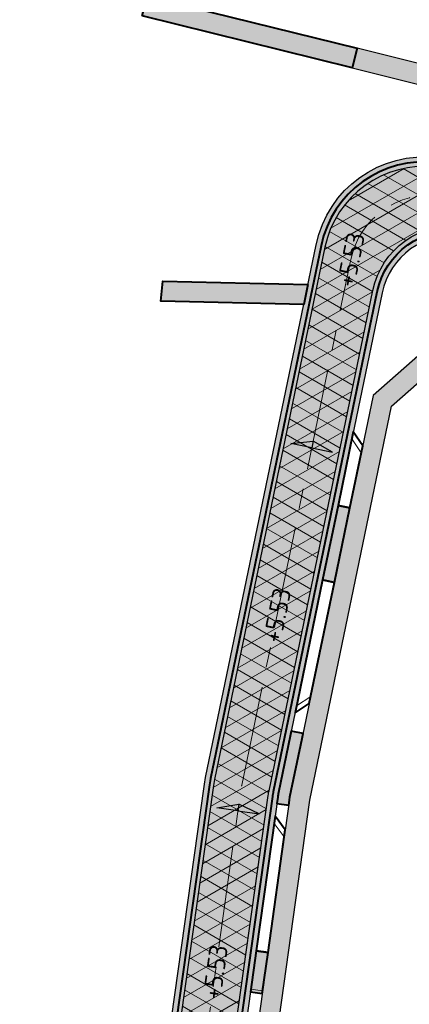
# Model space of a CAD drawing. Header units: metres. Extents: x 207669 to 209690, y 476021 to 477293.
# Tile 23 of 49: x 208228 to 208266, y 477046 to 477143. Entities that reach past the tile are written whole.
import ezdxf

# ---------------------------------------------------------------- set-up
doc = ezdxf.new("R2010")
doc.units = ezdxf.units.M
doc.linetypes.add('AM-AS', pattern=[16, 10, -2, 2, -2])
doc.layers.get('0').update_dxf_attribs({"linetype": 'CONTINUOUS'})
for name, color, linetype, lineweight, true_color in [('N-WE-AM-AS_WEG-G', 7, 'AM-AS', 18, 0xd60000), ('N-WE-VH-FUNDERING_GRANULAAT-G', 7, 'CONTINUOUS', 40, 0x99004c), ('N-WE-VH-FUNDERING_GRANULAAT_2-G', 7, 'CONTINUOUS', 15, 0x99004c), ('N-WE-VH-FUNDERING_ZANDBED-BREED-G', 7, 'CONTINUOUS', 30, 0xa57c00), ('N-WE-VH-FUNDERING_ZANDBED_BREED-A', 7, 'CONTINUOUS', 40, 0xa57c00), ('N-WE-VH-FUNDERING_ZANDBED_LANGSPARKEERVAKKEN-G', 1, 'CONTINUOUS', 40, 0xff0000), ('N-WE-VH-FUNDERING_ZANDBED_OVERIG-A', 7, 'CONTINUOUS', 40, 0x0007d1), ('N-WE-VH-FUNDERING_ZANDBED_OVERIG-G', 7, 'CONTINUOUS', 40, 0x0007d1), ('N-WE-VH-FUNDERING_ZANDBED_SMAL-A', 7, 'CONTINUOUS', 40, 0xa4de1b), ('N-WE-VH-FUNDERING_ZANDBED_SMAL-G', 7, 'CONTINUOUS', 30, 0x931077), ('N-WE-VH-FUNDERING_ZANDBED_VOETPAD-A', 220, 'CONTINUOUS', 40, 0xff00bf), ('T-WE-AL-HOOGTELABEL_WEG_ASFALT', 7, 'CONTINUOUS', 18, 0x0b05c2)]:
    doc.layers.add(name, color=color, linetype=linetype, lineweight=lineweight, true_color=true_color)
for name, color, linetype, lineweight in [('T-WE-VH-KANTVERHARDING_BOUWWEG-G', 60, 'CONTINUOUS', 25), ('T-WE-VH-VERHARDING_ASFALT_BOUWWEG-100MM-A', 252, 'CONTINUOUS', 18), ('T-WE-VH-VERKANTING-S', 7, 'CONTINUOUS', 25)]:
    doc.layers.add(name, color=color, linetype=linetype, lineweight=lineweight)
doc.styles.add('NLCS-ISO-M200-T18', font='NLCS-ISO.ttf', dxfattribs={"height": 0.36})

# ---------------------------------------------------------------- blocks, each defined once
blk = doc.blocks.new('A$C2E540381')
h = blk.add_hatch(color=256)
h.dxf.hatch_style = 1
h.paths.add_polyline_path([(0, 0), (7.001237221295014, 0), (-2.91038304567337e-11, 1.869999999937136)])
at = {"flags": 128}
blk.add_lwpolyline([(0, 0), (7.001237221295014, 0), (-2.91038304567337e-11, 1.869999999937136)], close=True, dxfattribs=at)

msp = doc.modelspace()

# ---------------------------------------------------------------- hatches: boundary and pattern name
at = {"layer": 'N-WE-VH-FUNDERING_ZANDBED_BREED-A', "transparency": 33554559}
h = msp.add_hatch(color=256, dxfattribs=at)
h.dxf.hatch_style = 1
edge = h.paths.add_edge_path()
edge.add_line((208241.9750321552, 477040.1824859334), (208245.8237401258, 477067.533486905))
edge.add_arc((208259.3603786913, 477065.6286729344), 13.66999999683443, 168.2771260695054, 171.9901901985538, ccw=False)
edge.add_line((208245.9755106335, 477068.4061190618), (208256.889665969, 477121.0028293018))
edge.add_arc((208267.5623113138, 477118.7881868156), 10.89999999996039, 83.0200956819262, 168.277126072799, ccw=False)
edge.add_line((208268.8868925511, 477129.6074051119), (208301.0209906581, 477125.6732739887))
edge.add_arc((208303.0017864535, 477141.8524719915), 16.29999999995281, 263.020095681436, 272.1922448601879)
edge.add_line((208303.6253031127, 477125.5644019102), (208323.1085325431, 477126.3102311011))
edge.add_arc((208327.0753225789, 477022.6861288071), 103.6999999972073, 79.60489942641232, 92.19224486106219, ccw=False)
edge.add_line((208345.7864360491, 477124.684090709), (208385.9372846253, 477117.3185799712))
edge.add_arc((208396.0957772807, 477172.6945226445), 56.29999999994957, 259.6048994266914, 280.4526706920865)
edge.add_line((208406.3099058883, 477117.328815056), (208472.9579505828, 477129.6243627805))
edge.add_arc((208479.9790301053, 477091.5665850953), 38.69999999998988, 83.79289849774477, 100.4526706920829, ccw=False)
edge.add_line((208484.1633737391, 477130.0397090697), (208516.4420448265, 477126.5290752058))
edge.add_arc((208512.2577011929, 477088.0559512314), 38.69999999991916, 68.52347740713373, 83.7928984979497, ccw=False)
edge.add_line((208526.426543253, 477124.0689199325), (208559.4899959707, 477111.0605272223))
edge.add_arc((208570.9495504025, 477140.1872951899), 31.30000000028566, 248.5234774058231, 254.7176447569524)
edge.add_line((208562.6996218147, 477109.9941059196), (208662.1324072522, 477082.8252841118))
edge.add_arc((208659.7865809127, 477074.2400002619), 8.899999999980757, 0.2433118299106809, 74.71764475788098, ccw=False)
edge.add_line((208668.6865006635, 477074.2777948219), (208668.9800311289, 477005.1567999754))
edge.add_arc((208700.329748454, 477005.2899302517), 31.35000000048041, 180.2433118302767, 192.4963701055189)
edge.add_line((208669.7224388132, 476998.5064874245), (208676.3070943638, 476968.7961181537))
edge.add_arc((208667.617937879, 476966.8703560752), 8.899999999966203, -32.01709219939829, 12.496370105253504, ccw=False)
edge.add_line((208675.1641586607, 476962.1518232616), (208653.7455270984, 476928.0862087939))
edge.add_arc((208657.0946910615, 476925.9920261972), 3.949999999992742, 147.9828684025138, 172.6542173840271)
edge.add_line((208653.1771103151, 476926.4970619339), (208652.0004171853, 476917.3694101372))
edge.add_line((208652.0004171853, 476917.3694101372), (208650.872547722, 476917.6148983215))
edge.add_line((208650.872547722, 476917.6148983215), (208650.0316690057, 476911.0921712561))
edge.add_arc((208614.4263148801, 476915.6822428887), 35.89999999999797, 344.68426677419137, 352.6542173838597, ccw=False)
edge.add_line((208649.0513236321, 476906.1996921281), (208648.784278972, 476905.2248173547))
edge.add_arc((208642.0771049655, 476906.8621749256), 6.904138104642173, 346.2812560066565, 425.1013838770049)
edge.add_line((208644.9838431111, 476913.1246022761), (208636.7342816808, 476916.9525641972))
edge.add_arc((208638.8809382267, 476921.5787792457), 5.100000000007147, 245.1077545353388, 352.6542173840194)
edge.add_line((208643.9390804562, 476920.9267077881), (208644.8384038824, 476927.902792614))
edge.add_arc((208655.6489431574, 476926.509149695), 10.90000000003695, 147.9829078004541, 172.6542173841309, ccw=False)
edge.add_line((208646.4069424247, 476932.2880269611), (208667.3954210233, 476965.8543281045))
edge.add_arc((208661.3754021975, 476969.6185509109), 7.099999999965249, 327.9829077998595, 372.4963701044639)
edge.add_line((208668.307201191, 476971.1548330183), (208662.5953778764, 476996.9269297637))
edge.add_arc((208700.3297484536, 477005.2899302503), 38.64999999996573, 180.2433118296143, 192.4963701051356, ccw=False)
edge.add_line((208661.6800969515, 477005.1257999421), (208661.4047594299, 477069.9626930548))
edge.add_arc((208654.3048234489, 477069.9325423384), 7.099999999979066, 0.2433118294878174, 74.71764475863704)
edge.add_line((208656.1762130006, 477076.7814766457), (208560.7491594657, 477102.8557800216))
edge.add_arc((208570.9495504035, 477140.1872951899), 38.70000000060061, 248.5234774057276, 254.7176447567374, ccw=False)
edge.add_line((208556.7807083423, 477104.1743264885), (208523.7172556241, 477117.1827191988))
edge.add_arc((208512.2577011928, 477088.0559512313), 31.2999999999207, 68.52347740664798, 83.79289849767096)
edge.add_line((208515.6419377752, 477119.1724571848), (208483.3632666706, 477122.6830910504))
edge.add_arc((208479.9790300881, 477091.5665850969), 31.29999999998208, 83.79289849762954, 100.4526706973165)
edge.add_line((208474.3004825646, 477122.3471649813), (208407.6524378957, 477110.0516172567))
edge.add_arc((208396.0957772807, 477172.6945226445), 63.69999999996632, 259.6048994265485, 280.45267069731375, ccw=False)
edge.add_line((208384.6020653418, 477110.0400368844), (208344.4512167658, 477117.4055476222))
edge.add_arc((208327.075322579, 477022.6861288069), 96.29999999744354, 79.60489942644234, 92.19224486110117)
edge.add_line((208323.391601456, 477118.9156471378), (208303.9083720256, 477118.1698179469))
edge.add_arc((208303.0017864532, 477141.8524719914), 23.6999999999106, 263.0200956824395, 272.19224486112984, ccw=False)
edge.add_line((208300.1217336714, 477118.328116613), (208271.2269552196, 477121.8656625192))
edge.add_arc((208270.3641545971, 477114.8182817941), 7.099999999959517, 83.02009568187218, 168.277126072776)
edge.add_line((208263.4122479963, 477116.2608470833), (208253.1773396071, 477066.9375147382))
edge.add_arc((208260.1292462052, 477065.4949494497), 7.099999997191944, 168.2771260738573, 171.990190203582)
edge.add_line((208253.0985122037, 477066.4842822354), (208249.2747523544, 477039.3105761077))
edge.add_arc((208236.5006018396, 477041.1080962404), 12.90000000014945, 333.0134099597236, 351.99019020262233, ccw=False)
edge.add_line((208247.9959563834, 477035.2543090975), (208245.8669725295, 477031.0735243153))
edge.add_arc((208250.4116475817, 477028.759236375), 5.100000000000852, 153.0134099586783, 270.7537906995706)
edge.add_line((208250.478741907, 477023.6596777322), (208270.3607634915, 477023.9212632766))
edge.add_arc((208270.5041611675, 477013.0222065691), 10.90000000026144, 80.38126543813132, 90.7537907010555, ccw=False)
edge.add_line((208272.3254545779, 477023.7689684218), (208311.8324407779, 477017.0735736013))
edge.add_arc((208310.0111473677, 477006.3268117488), 10.89999999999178, 60.82544130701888, 80.38126543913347, ccw=False)
edge.add_arc((208314.664659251, 477008.9756539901), 6.89999999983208, 84.51170172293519, 162.4537752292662)
edge.add_line((208308.0856883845, 477011.0558324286), (208306.0620032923, 477004.6555328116))
edge.add_line((208306.0620032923, 477004.6555328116), (208303.1128296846, 477005.5880201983))
edge.add_line((208303.1128296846, 477005.5880201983), (208300.8939163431, 477008.9876274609))
edge.add_line((208300.8939163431, 477008.9876274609), (208271.0324954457, 477014.0483527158))
edge.add_arc((208270.2053943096, 477009.1679425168), 4.949999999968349, 80.38126543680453, 90.75379070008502)
edge.add_line((208270.1402733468, 477014.1175141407), (208240.911711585, 477013.7329572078))
edge.add_line((208240.911711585, 477013.7329572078), (208230.2707394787, 476986.870125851))
edge.add_line((208230.2707394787, 476986.870125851), (208236.71988237, 476935.1364977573))
edge.add_line((208236.71988237, 476935.1364977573), (208233.545691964, 476934.7407067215))
edge.add_line((208233.545691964, 476934.7407067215), (208235.013786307, 476922.9667892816))
edge.add_arc((208240.07459609, 476923.5978236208), 5.099999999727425, 187.1075491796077, 227.9120102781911)
edge.add_line((208236.6562136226, 476919.8130301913), (208236.0784737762, 476920.334830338))
edge.add_arc((208231.4536420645, 476915.2141925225), 6.899999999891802, 47.9124431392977, 119.0235292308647)
edge.add_line((208228.1059776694, 476921.2476942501), (208223.462697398, 476918.6713886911))
edge.add_line((208223.462697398, 476918.6713886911), (208220.9835072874, 476923.1418432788))
edge.add_line((208220.9835072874, 476923.1418432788), (208224.159716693, 476923.5378860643))
edge.add_line((208224.159716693, 476923.5378860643), (208216.1485905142, 476987.7860310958))
edge.add_line((208216.1485905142, 476987.7860310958), (208218.1332218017, 476988.0334955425))
edge.add_line((208218.1332218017, 476988.0334955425), (208226.8722757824, 477010.0622321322))
edge.add_arc((208223.2471205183, 477011.5003730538), 3.899999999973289, 338.3612011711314, 450.7537906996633)
edge.add_line((208223.195813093, 477015.4000355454), (208214.7347579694, 477015.2887143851))
edge.add_line((208214.7347579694, 477015.2887143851), (208214.9448896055, 477013.6034871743))
edge.add_line((208214.9448896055, 477013.6034871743), (208144.0328260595, 477006.6798350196))
edge.add_line((208144.0328260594, 477006.6798350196), (208147.3023794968, 476980.4584600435))
edge.add_line((208147.3023794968, 476980.4584600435), (208120.0993705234, 476965.3649788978))
edge.add_arc((208121.8459780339, 476962.2170649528), 3.600000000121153, 119.0235292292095, 143.6478475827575)
edge.add_line((208118.9465773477, 476964.3509524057), (208125.8960127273, 476951.8259721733))
edge.add_line((208125.8960127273, 476951.8259721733), (208131.8078459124, 476929.2730775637))
edge.add_line((208131.8078459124, 476929.2730775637), (208156.8072840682, 476884.2165439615))
edge.add_arc((208156.226054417, 476889.2833153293), 5.100000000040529, 276.5440236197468, 292.7367420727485)
edge.add_line((208158.1971919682, 476884.5796341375), (208172.2290204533, 476890.4598506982))
edge.add_line((208172.2290204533, 476890.4598506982), (208176.3876962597, 476892.5520118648))
edge.add_arc((208179.7353606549, 476886.518510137), 6.90000000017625, 119.0235292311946, 209.0235292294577)
edge.add_line((208173.701858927, 476883.1708457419), (208175.9469894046, 476879.1244429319))
edge.add_arc((208171.4874446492, 476876.6500822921), 5.10000000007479, 29.02352922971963, 112.73674207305)
edge.add_line((208169.5163070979, 476881.3537634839), (208151.2823648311, 476873.7125975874))
edge.add_arc((208163.3990633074, 476844.798792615), 31.34999999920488, 112.736742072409, 119.0336792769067)
edge.add_line((208148.1841668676, 476872.2091816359), (208147.5467331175, 476871.8553563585))
edge.add_arc((208148.5659127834, 476870.0192537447), 2.099999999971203, 119.0336792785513, 209.0341220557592)
edge.add_line((208146.7298180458, 476869.0000598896), (208149.0977255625, 476864.7342349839))
edge.add_line((208149.0977255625, 476864.7342349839), (208143.7969218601, 476861.9210094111))
edge.add_line((208143.7969218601, 476861.9210094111), (208140.9984681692, 476866.9624704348))
edge.add_arc((208140.036704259, 476866.4286069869), 1.099999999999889, 29.03412205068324, 119.0336792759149)
edge.add_line((208139.5028482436, 476867.3903750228), (208138.1913531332, 476866.6623932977))
edge.add_line((208138.1913531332, 476866.6623932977), (208133.9933035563, 476874.2253873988))
edge.add_line((208133.9933035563, 476874.2253873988), (208136.865735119, 476875.8198101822))
edge.add_arc((208135.807804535, 476875.518508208), 1.100000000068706, 15.89712057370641, 29.03367929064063)
edge.add_line((208136.7695725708, 476876.0523642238), (208134.2495170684, 476880.5923689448))
edge.add_line((208134.2495170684, 476880.5923689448), (208138.8834903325, 476883.164584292))
edge.add_line((208138.8834903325, 476883.164584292), (208141.4015109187, 476878.6282455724))
edge.add_arc((208142.3632789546, 476879.1621015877), 1.100000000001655, 209.0336792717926, 222.3946059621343)
edge.add_line((208141.550908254, 476878.4204454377), (208145.1115993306, 476880.3969057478))
edge.add_arc((208140.584110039, 476882.7446367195), 5.100000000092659, 332.5909890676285, 389.0235292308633)
edge.add_line((208145.0436547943, 476885.2189973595), (208123.3056370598, 476924.3974669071))
edge.add_arc((208132.8368209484, 476929.6858063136), 10.89999999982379, 194.688571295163, 209.0235292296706, ccw=False)
edge.add_line((208122.2930509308, 476926.921947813), (208116.891581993, 476947.5278674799))
edge.add_arc((208111.9582584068, 476946.2346859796), 5.099999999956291, 14.68857129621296, 29.02352922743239)
edge.add_line((208116.4178031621, 476948.7090466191), (208111.7465460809, 476957.1280618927))
edge.add_arc((208121.2777299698, 476962.4164012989), 10.89999999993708, 119.0235292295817, 209.0235292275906, ccw=False)
edge.add_line((208115.9893905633, 476971.9475851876), (208135.975976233, 476983.037062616))
edge.add_arc((208133.5016155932, 476987.4966073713), 5.100000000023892, 299.0235292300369, 373.7005849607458)
edge.add_line((208138.4565037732, 476988.7045325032), (208134.9854861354, 477002.9425873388))
edge.add_arc((208145.5753451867, 477005.5242312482), 10.90000000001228, 95.57654574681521, 193.7005849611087, ccw=False)
edge.add_line((208144.5161323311, 477016.3726444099), (208213.8136298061, 477023.1386846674))
edge.add_arc((208214.8728426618, 477012.2902715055), 10.90000000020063, 90.75379069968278, 95.57654574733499, ccw=False)
edge.add_line((208214.7294449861, 477023.1893282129), (208230.7079117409, 477023.399555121))
edge.add_arc((208230.6408174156, 477028.4991137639), 5.100000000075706, 270.7537906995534, 333.0134099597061)
edge.add_line((208235.1854924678, 477026.1848258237), (208241.4248524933, 477038.4373478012))
edge.add_arc((208236.4791767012, 477040.9558376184), 5.54999999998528, 333.0134099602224, 351.9901902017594)
at = {"layer": 'N-WE-VH-FUNDERING_ZANDBED_OVERIG-A', "transparency": 33554559}
h = msp.add_hatch(color=256, dxfattribs=at)
h.dxf.hatch_style = 1
h.paths.add_polyline_path([(208259.0546414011, 477095.2609836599), (208257.530804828, 477087.9174203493), (208258.6959835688, 477087.6756382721), (208260.219820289, 477095.0192023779)])
h = msp.add_hatch(color=256, dxfattribs=at)
h.dxf.hatch_style = 1
edge = h.paths.add_edge_path()
edge.add_line((208253.0985122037, 477066.4842822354), (208253.0105877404, 477065.8594434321))
edge.add_line((208253.0105877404, 477065.8594434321), (208254.1887600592, 477065.693656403))
edge.add_line((208254.1887600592, 477065.693656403), (208254.2587942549, 477066.1897751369))
edge.add_line((208254.2587942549, 477066.1897751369), (208254.3035962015, 477066.5081620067))
edge.add_line((208254.3035962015, 477066.5081620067), (208255.4981116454, 477072.2646846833))
edge.add_line((208255.4981116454, 477072.2646846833), (208255.5997007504, 477072.7542555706))
edge.add_line((208255.5997007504, 477072.7542555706), (208254.4345220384, 477072.9960376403))
edge.add_line((208254.4345220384, 477072.9960376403), (208254.3329329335, 477072.5064667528))
edge.add_line((208254.3329329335, 477072.5064667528), (208253.1773396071, 477066.9375147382))
edge.add_arc((208260.1292461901, 477065.4949494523), 7.099999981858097, 168.2771260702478, 171.9901902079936)
h = msp.add_hatch(color=256, dxfattribs=at)
h.dxf.hatch_style = 1
h.paths.add_polyline_path([(208250.9643084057, 477051.3183533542), (208250.3931215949, 477047.2583129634), (208251.571512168, 477047.0924948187), (208252.1428148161, 477051.1525073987)])
at = {"layer": 'N-WE-VH-FUNDERING_ZANDBED_SMAL-A', "transparency": 33554559}
h = msp.add_hatch(color=256, dxfattribs=at)
h.dxf.hatch_style = 1
h.paths.add_polyline_path([(208333.473806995, 477133.9204355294), (208304.3259930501, 477132.8046334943), (208279.0167057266, 477135.9034881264), (208260.9428483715, 477140.3960875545), (208260.4603917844, 477138.4551507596), (208278.6525968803, 477133.93313376), (208304.2421780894, 477130.7999601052), (208333.2276207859, 477131.9095464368)])
h = msp.add_hatch(color=256, dxfattribs=at)
h.dxf.hatch_style = 1
edge = h.paths.add_edge_path()
edge.add_line((208278.5707512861, 477117.5915594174), (208300.623379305, 477114.8916880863))
edge.add_line((208300.623379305, 477114.8916880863), (208300.241793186, 477111.7748815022))
edge.add_line((208300.241793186, 477111.7748815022), (208329.5205245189, 477112.8956881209))
edge.add_line((208329.5205245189, 477112.8956881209), (208330.8793229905, 477112.7293323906))
edge.add_line((208330.8793229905, 477112.7293323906), (208330.9441158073, 477113.2585620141))
edge.add_arc((208325.8819127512, 477113.8783202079), 5.100000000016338, 353.0200956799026, 369.7351123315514)
edge.add_line((208330.908472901, 477114.7406966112), (208329.6043289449, 477114.9003610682))
edge.add_line((208329.6043289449, 477114.9003610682), (208302.5124041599, 477113.8632666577))
edge.add_line((208302.5124041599, 477113.8632666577), (208302.8515994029, 477116.6338233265))
edge.add_line((208302.8515994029, 477116.6338233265), (208277.9223868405, 477119.68587074))
edge.add_line((208277.9223868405, 477119.68587074), (208262.5227381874, 477106.1172582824))
edge.add_line((208262.5227381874, 477106.1172582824), (208254.3035962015, 477066.5081620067))
edge.add_line((208254.3035962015, 477066.5081620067), (208250.1421419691, 477036.9346169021))
edge.add_line((208250.1421419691, 477036.9346169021), (208245.4278218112, 477027.6768867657))
edge.add_arc((208250.4116475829, 477028.759236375), 5.100000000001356, 192.252799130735, 220.5339043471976)
edge.add_line((208246.5355377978, 477025.4447570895), (208252.0760525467, 477036.324924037))
edge.add_line((208252.0760525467, 477036.324924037), (208256.2750513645, 477066.1652812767))
edge.add_line((208256.2750513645, 477066.1652812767), (208264.3454750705, 477105.0576851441))
edge.add_line((208264.3454750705, 477105.0576851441), (208278.5707512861, 477117.5915594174))
at = {"layer": 'N-WE-VH-FUNDERING_ZANDBED_VOETPAD-A', "transparency": 33554559}
h = msp.add_hatch(color=256, dxfattribs=at)
h.dxf.hatch_style = 1
h.paths.add_polyline_path([(208239.7143281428, 477143.6119587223), (208240.196783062, 477145.5528959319), (208260.9428483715, 477140.3960875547), (208260.4603917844, 477138.4551507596)])
h = msp.add_hatch(color=256, dxfattribs=at)
h.dxf.hatch_style = 1
h.paths.add_polyline_path([(208256.0768203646, 477117.0856223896), (208255.6636750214, 477115.0946221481), (208241.5478413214, 477115.4202994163), (208241.7487706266, 477117.4161958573)])
at = {"layer": 'T-WE-VH-VERHARDING_ASFALT_BOUWWEG-100MM-A'}
h = msp.add_hatch(dxfattribs=at)
h.set_pattern_fill('AVH-ASFALT', color=256, scale=1.5, angle=270, pattern_type=2)
h.set_pattern_definition([(329.9999999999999, (207991.0131754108, 476552.5954628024), (0.7500000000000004, 1.299038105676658), []), (29.99999999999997, (207991.0131754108, 476552.5954628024), (-0.7499999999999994, 1.299038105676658), [])])
edge = h.paths.add_edge_path()
edge.add_line((208598.0668640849, 476553.2350907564), (208597.3597609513, 476558.6895641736))
edge.add_arc((208596.3347866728, 476566.6236317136), 7.999999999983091, 167.5645903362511, 277.36107089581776, ccw=False)
edge.add_line((208588.5224716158, 476568.3463427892), (208663.4988565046, 476908.3564285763))
edge.add_arc((208653.7334626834, 476910.5098174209), 9.999999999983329, 347.56459033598, 362.5645903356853)
edge.add_line((208663.7234468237, 476910.9572734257), (208662.2903712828, 476942.9523785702))
edge.add_arc((208670.2823585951, 476943.3103433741), 8.000000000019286, 147.9829078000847, 182.564590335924, ccw=False)
edge.add_line((208663.4992387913, 476947.5517211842), (208673.5813185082, 476963.6757161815))
edge.add_arc((208665.1024187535, 476968.977438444), 9.999999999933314, 327.9829078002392, 372.496370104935)
edge.add_line((208674.8655159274, 476971.1412160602), (208668.8437600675, 476998.3117474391))
edge.add_arc((208700.3297484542, 477005.2899302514), 32.25000000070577, 180.2433118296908, 192.4963701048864, ccw=False)
edge.add_line((208668.080039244, 477005.1529780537), (208667.7931844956, 477072.7019650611))
edge.add_arc((208657.7932746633, 477072.6594992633), 9.999999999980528, 0.2433118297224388, 74.71764475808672)
edge.add_line((208660.4290345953, 477082.3058856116), (208562.4492246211, 477109.0776992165))
edge.add_arc((208570.9495504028, 477140.1872951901), 32.2500000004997, 248.523477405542, 254.717644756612, ccw=False)
edge.add_line((208559.1421820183, 477110.1764879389), (208526.0787293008, 477123.1848806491))
edge.add_arc((208512.2577011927, 477088.0559512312), 37.75000000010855, 68.52347740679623, 83.79289849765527)
edge.add_line((208516.3393283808, 477125.5846445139), (208484.0606572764, 477129.0952783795))
edge.add_arc((208479.9790300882, 477091.5665850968), 37.75000000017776, 83.79289849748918, 100.4526706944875)
edge.add_line((208473.1303026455, 477128.6901279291), (208406.483101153, 477116.394735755))
edge.add_arc((208396.0941313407, 477172.6942189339), 57.24999999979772, 259.3435220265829, 280.4552038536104, ccw=False)
edge.add_line((208385.507451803, 477116.4315784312), (208345.6150227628, 477123.7496831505))
edge.add_arc((208327.0753225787, 477022.6861288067), 102.7499999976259, 79.60489942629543, 92.19224486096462)
edge.add_line((208323.1448724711, 477125.3609264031), (208303.6616430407, 477124.6150972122))
edge.add_arc((208303.0017864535, 477141.8524719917), 17.25000000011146, 263.0200956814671, 272.19224486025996, ccw=False)
edge.add_line((208300.9055455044, 477124.7303145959), (208268.7673296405, 477128.6649498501))
edge.add_arc((208267.5521174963, 477118.7390615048), 9.999999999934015, 83.02009568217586, 168.2771260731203)
edge.add_line((208257.7606997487, 477120.7708436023), (208246.8566065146, 477068.2226239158))
edge.add_arc((208259.3406641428, 477065.6321017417), 12.74999999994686, 168.2771260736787, 171.9901902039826)
edge.add_line((208246.715050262, 477067.4087204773), (208243.1391454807, 477041.9964065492))
edge.add_arc((208235.2171916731, 477043.1111477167), 8.000000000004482, 271.25365755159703, 351.9901902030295, ccw=False)
edge.add_line((208235.3922213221, 477035.113062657), (208066.2421497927, 477031.4113918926))
edge.add_line((208066.2421497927, 477031.4113918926), (208044.2191598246, 477036.8636800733))
edge.add_line((208044.2191598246, 477036.8636800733), (208042.2847942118, 477039.1593672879))
edge.add_line((208042.2847942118, 477039.1593672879), (208002.0779595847, 477042.5937447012))
edge.add_arc((208002.7588222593, 477050.5647186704), 8.000000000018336, 176.3700886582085, 265.117774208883, ccw=False)
edge.add_arc((207951.3573135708, 477053.8338357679), 43.50536122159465, 355.63556999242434, 356.3592230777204, ccw=False)
edge.add_line((207994.7365174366, 477050.5230764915), (207994.4212927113, 477046.3957993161))
edge.add_arc((207950.9279627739, 477049.7176438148), 43.61999999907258, 336.77510252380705, 355.63245947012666, ccw=False)
edge.add_arc((207998.3648879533, 477029.3617471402), 8.00000000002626, 85.11777420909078, 156.7751025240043, ccw=False)
edge.add_line((207999.0457506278, 477037.3327211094), (208046.0630700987, 477033.3166073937))
edge.add_line((208046.0630700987, 477033.3166073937), (208066.4740170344, 477028.2634168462))
edge.add_line((208066.4740170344, 477028.2634168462), (208068.8725253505, 477025.9676380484))
edge.add_line((208068.8725253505, 477025.9676380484), (208238.4872344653, 477029.6794769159))
edge.add_arc((208238.2684474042, 477039.6770832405), 10.00000000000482, 271.253657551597, 351.9901902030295)
edge.add_line((208248.1708896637, 477038.2836567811), (208252.1613935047, 477066.6423359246))
edge.add_arc((208259.3406641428, 477065.6321017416), 7.249999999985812, 168.2771260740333, 171.9901902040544, ccw=False)
edge.add_line((208252.2418862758, 477067.1051437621), (208262.4914142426, 477116.4989297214))
edge.add_arc((208270.3245484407, 477114.8735040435), 8.00000000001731, 83.02009568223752, 168.2771260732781, ccw=False)
edge.add_line((208271.2967181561, 477122.8142147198), (208300.237178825, 477119.2710760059))
edge.add_arc((208303.0017864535, 477141.8524719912), 22.74999999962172, 263.0200956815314, 272.19224486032)
edge.add_line((208303.8720320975, 477119.1191226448), (208323.355261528, 477119.8649518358))
edge.add_arc((208327.0753225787, 477022.6861288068), 97.24999999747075, 79.60489942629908, 92.19224486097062, ccw=False)
edge.add_line((208344.6226300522, 477118.3399551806), (208384.5030026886, 477111.0240621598))
edge.add_arc((208396.0941313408, 477172.6942189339), 62.74999999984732, 259.355239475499, 280.4552038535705)
edge.add_line((208407.4811681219, 477110.9860517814), (208474.128130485, 477123.2813998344))
edge.add_arc((208479.9790300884, 477091.5665850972), 32.24999999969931, 83.79289849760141, 100.45267069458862, ccw=False)
edge.add_line((208483.4659831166, 477123.6275217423), (208515.744654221, 477120.1168878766))
edge.add_arc((208512.257701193, 477088.0559512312), 32.25000000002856, 68.52347740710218, 83.79289849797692, ccw=False)
edge.add_line((208524.0650695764, 477118.0667584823), (208557.128522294, 477105.0583657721))
edge.add_arc((208570.949550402, 477140.1872951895), 37.74999999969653, 248.5234774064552, 254.7176447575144)
edge.add_line((208560.9995566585, 477103.772186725), (208656.4132110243, 477077.7015445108))
edge.add_arc((208654.3046030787, 477069.9844354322), 8.000000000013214, 0.24331182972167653, 74.71764475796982, ccw=False)
edge.add_line((208662.3045309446, 477070.0184080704), (208662.5800888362, 477005.1296218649))
edge.add_arc((208700.3297484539, 477005.2899302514), 37.7500000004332, 180.2433118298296, 192.4963701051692)
edge.add_line((208663.4740566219, 476997.1216697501), (208669.1858799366, 476971.3495730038))
edge.add_arc((208661.3754021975, 476969.6185509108), 8.000000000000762, -32.01709219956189, 12.496370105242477, ccw=False)
edge.add_line((208668.1585220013, 476965.3771731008), (208658.2582133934, 476949.5438796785))
edge.add_arc((208666.7371131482, 476944.242157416), 10.00000000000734, 147.9829078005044, 182.5645903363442)
edge.add_line((208656.7471290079, 476943.794701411), (208658.2083375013, 476911.1714948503))
edge.add_arc((208650.2163501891, 476910.8135300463), 7.999999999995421, -12.43540966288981, 2.564590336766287, ccw=False)
edge.add_line((208658.0286652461, 476909.0908189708), (208582.0786928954, 476564.6656155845))
edge.add_arc((208591.8440867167, 476562.51222674), 9.99999999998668, 167.5645903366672, 277.3976724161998)
edge.add_arc((210001.0809775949, 465708.5369687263), 10935.07777570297, 97.37159738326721, 97.39767241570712, ccw=False)

# ---------------------------------------------------------------- linework, layer by layer
at = {"layer": 'N-WE-AM-AS_WEG-G', "flags": 128}
msp.add_lwpolyline([(208964.3282578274, 476509.738773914), (208959.1464562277, 476511.4625616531, 0.06554346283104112), (208939.9207769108, 476515.1649540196), (208893.520954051, 476517.9218685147, -0.04228755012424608), (208880.9881707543, 476519.7375230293), (208800.9524506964, 476538.3420076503), (208708.9913530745, 476559.3467494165, 0.08735770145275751), (208648.3807954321, 476562.3970501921, 0.001256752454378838), (208593.8356861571, 476555.459902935, -0.5196107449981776), (208584.994102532, 476565.1161256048), (208660.7921107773, 476908.8521876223, 0.06554346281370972), (208660.9717830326, 476910.9328635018), (208659.5048212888, 476943.6845181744, -0.1520467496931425), (208660.7136887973, 476948.2838607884), (208671.0868921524, 476964.873441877, 0.1967063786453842), (208672.1142500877, 476970.8458417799), (208666.1589083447, 476997.7167085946, -0.05351505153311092), (208665.3300640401, 477005.1412999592), (208665.0456300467, 477072.1202439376, 0.3368982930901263), (208659.1543101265, 477079.8033803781), (208561.7243906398, 477106.4249429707, -0.02703373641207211), (208558.1353521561, 477107.6174268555), (208525.0718994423, 477120.6258195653, 0.06672417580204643), (208516.0419913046, 477122.8507661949), (208483.7633201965, 477126.3614000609, 0.07282027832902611), (208473.6292165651, 477125.9857638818), (208406.9820150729, 477113.6903717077, -0.09235186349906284), (208385.0051580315, 477113.7278329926), (208345.1188264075, 477121.0448191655, 0.05497794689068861), (208323.2500669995, 477122.6129391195), (208303.7668375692, 477121.8671099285, -0.04004243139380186), (208300.5713621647, 477122.0006953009), (208269.1183795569, 477125.8514384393, 0.3901704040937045), (208260.3130756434, 477119.5361534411), (208249.5492463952, 477067.663883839, 0.01620271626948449), (208249.4382218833, 477067.025528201), (208245.5365606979, 477039.2982130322, -0.3676139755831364), (208237.7896365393, 477032.41486914), (208070.7154982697, 477028.7586279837), (208038.5719050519, 477036.7164999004), (208001.0577792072, 477039.9208721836)], format="xyb", dxfattribs=at)
at = {"layer": 'N-WE-VH-FUNDERING_GRANULAAT-G', "flags": 128}
for points in [[(208484.1093124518, 477129.5426402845, 0.07282027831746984), (208473.0486622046, 477129.1326602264), (208406.4006175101, 477116.8371125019, -0.09121730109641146), (208385.8470671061, 477116.8267865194), (208345.69621853, 477124.1922972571, 0.05497794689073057), (208323.127658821, 477125.8105970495), (208303.6444293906, 477125.0647678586, -0.04004243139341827), (208300.9602300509, 477125.1769795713), (208268.8261319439, 477129.1111106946, 0.3901704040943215), (208257.3792368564, 477120.9012401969), (208246.4650815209, 477068.3045299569, 0.01620271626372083), (208246.3188622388, 477067.463815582), (208242.4701542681, 477040.1128146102, -0.082991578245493), (208241.8704088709, 477038.2104568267), (208241.8704088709, 477038.2104568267), (208235.6310488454, 477025.9579348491, -0.2785448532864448), (208230.7144896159, 477022.8995983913), (208214.7360228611, 477022.6893714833, 0.02104634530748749)], [(208248.7796302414, 477039.3802474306), (208252.6033900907, 477066.5539535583, -0.01620271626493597), (208252.6877687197, 477067.0391038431), (208262.9226771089, 477116.3624361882, -0.3901704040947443), (208271.2877158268, 477122.3619569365), (208300.1824942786, 477118.8244110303, 0.04004243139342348), (208303.8892457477, 477118.6694519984), (208323.3724751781, 477119.4152811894, -0.05497794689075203), (208344.5414342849, 477117.897341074)]]:
    msp.add_lwpolyline(points, format="xyb", dxfattribs=at)
at = {"layer": 'N-WE-VH-FUNDERING_GRANULAAT_2-G', "flags": 128}
for points in [[(208256.3587721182, 477076.4123175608), (208261.3470281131, 477100.4513610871), (208260.4204936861, 477101.8432004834), (208254.9518121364, 477075.4889247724)], [(208250.4279571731, 477047.5058740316), (208251.6063428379, 477047.3400565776), (208253.7455560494, 477062.5436662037), (208252.7331300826, 477063.8876792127), (208250.4279571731, 477047.5058740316)]]:
    msp.add_lwpolyline(points, close=True, dxfattribs=at)
at = {"layer": 'N-WE-VH-FUNDERING_ZANDBED-BREED-G', "flags": 128}
for points in [[(208214.7294449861, 477023.1893282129), (208230.7079117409, 477023.399555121, 0.2785448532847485), (208235.1854924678, 477026.1848258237), (208241.4248524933, 477038.4373478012, 0.08299157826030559), (208241.9750321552, 477040.1824859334), (208245.8237401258, 477067.533486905, -0.01620271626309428), (208245.9755106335, 477068.4061190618), (208256.889665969, 477121.0028293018, -0.3901704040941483), (208268.8868925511, 477129.6074051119), (208301.0209906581, 477125.6732739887, 0.04004243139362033), (208303.6253031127, 477125.5644019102), (208323.1085325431, 477126.3102311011, -0.05497794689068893), (208345.7864360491, 477124.684090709), (208385.9372846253, 477117.3185799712, 0.0912173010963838), (208406.3099058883, 477117.328815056), (208472.9579505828, 477129.6243627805, -0.07282027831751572), (208484.1633737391, 477130.0397090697)], [(208344.4512167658, 477117.4055476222, 0.05497794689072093), (208323.391601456, 477118.9156471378), (208303.9083720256, 477118.1698179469, -0.04004243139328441), (208300.1217336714, 477118.328116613), (208271.2269552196, 477121.8656625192, 0.3901704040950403), (208263.4122479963, 477116.2608470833), (208253.1773396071, 477066.9375147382, 0.01620271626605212), (208253.0985122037, 477066.4842822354), (208249.2747523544, 477039.3105761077, -0.08299157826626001), (208247.9959563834, 477035.2543090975), (208245.8669725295, 477031.0735243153, 0.5642783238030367), (208250.478741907, 477023.6596777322), (208270.3607634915, 477023.9212632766, -0.04528960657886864), (208272.3254545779, 477023.7689684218), (208311.8324407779, 477017.0735736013, -0.08553607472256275), (208315.3245922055, 477015.8440226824, 0.3538341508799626), (208308.0856883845, 477011.0558324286), (208306.0620032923, 477004.6555328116), (208303.1128296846, 477005.5880201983), (208300.8939163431, 477008.9876274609), (208271.0324954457, 477014.0483527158, 0.0452896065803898), (208270.1402733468, 477014.1175141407), (208240.911711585, 477013.7329572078), (208230.2707394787, 476986.870125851)]]:
    msp.add_lwpolyline(points, format="xyb", dxfattribs=at)
at = {"layer": 'N-WE-VH-FUNDERING_ZANDBED_LANGSPARKEERVAKKEN-G', "flags": 128}
for points in [[(208260.219820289, 477095.0192023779), (208261.489768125, 477101.1392401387), (208260.5632331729, 477102.5310803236), (208259.0546414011, 477095.2609836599), (208260.219820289, 477095.0192023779)], [(208257.530804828, 477087.9174203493), (208254.808143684, 477074.7965681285), (208256.2151037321, 477075.7199609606), (208258.6959835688, 477087.6756382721), (208257.530804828, 477087.9174203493)], [(208252.1428148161, 477051.1525073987), (208253.8442331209, 477063.2436794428), (208252.8316630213, 477064.5878837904), (208250.9643084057, 477051.3183533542), (208252.1428148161, 477051.1525073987)]]:
    msp.add_lwpolyline(points, close=True, dxfattribs=at)
at = {"layer": 'N-WE-VH-FUNDERING_ZANDBED_OVERIG-G', "flags": 128}
for points in [[(208259.0546414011, 477095.2609836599), (208257.530804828, 477087.9174203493), (208258.6959835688, 477087.6756382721), (208260.219820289, 477095.0192023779), (208259.0546414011, 477095.2609836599)], [(208250.9643084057, 477051.3183533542), (208250.3931215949, 477047.2583129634), (208251.571512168, 477047.0924948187), (208252.1428148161, 477051.1525073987), (208250.9643084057, 477051.3183533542)]]:
    msp.add_lwpolyline(points, close=True, dxfattribs=at)
msp.add_lwpolyline([(208253.0985122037, 477066.4842822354), (208253.0105877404, 477065.8594434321), (208254.1887600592, 477065.693656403), (208254.2587942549, 477066.1897751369), (208254.3035962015, 477066.5081620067), (208255.4981116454, 477072.2646846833), (208255.5997007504, 477072.7542555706), (208254.4345220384, 477072.9960376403), (208254.3329329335, 477072.5064667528), (208253.1773396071, 477066.9375147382, 0.01620271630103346)], format="xyb", close=True, dxfattribs=at)
at = {"layer": 'N-WE-VH-FUNDERING_ZANDBED_SMAL-G', "flags": 128}
msp.add_lwpolyline([(208333.473806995, 477133.9204355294), (208304.3259930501, 477132.8046334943), (208279.0167057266, 477135.9034881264), (208260.9428483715, 477140.3960875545), (208260.4603917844, 477138.4551507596), (208278.6525968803, 477133.93313376), (208304.2421780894, 477130.7999601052), (208333.2276207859, 477131.9095464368)], close=True, dxfattribs=at)
msp.add_lwpolyline([(208278.5707512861, 477117.5915594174), (208300.623379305, 477114.8916880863), (208300.241793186, 477111.7748815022), (208329.5205245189, 477112.8956881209), (208330.8793229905, 477112.7293323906), (208330.9441158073, 477113.2585620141, 0.0730626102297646), (208330.908472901, 477114.7406966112), (208329.6043289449, 477114.9003610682), (208302.5124041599, 477113.8632666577), (208302.8515994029, 477116.6338233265), (208277.9223868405, 477119.68587074), (208262.5227381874, 477106.1172582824), (208254.3035962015, 477066.5081620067), (208250.1421419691, 477036.9346169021), (208245.4278218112, 477027.6768867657, 0.124029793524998), (208246.5355377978, 477025.4447570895), (208252.0760525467, 477036.324924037), (208256.2750513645, 477066.1652812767), (208264.3454750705, 477105.0576851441)], format="xyb", close=True, dxfattribs=at)
at = {"layer": 'N-WE-VH-FUNDERING_ZANDBED_VOETPAD-A', "flags": 128}
for points in [[(208239.7143281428, 477143.6119587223), (208240.196783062, 477145.5528959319), (208260.9428483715, 477140.3960875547), (208260.4603917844, 477138.4551507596)], [(208256.0768203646, 477117.0856223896), (208255.6636750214, 477115.0946221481), (208241.5478413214, 477115.4202994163), (208241.7487706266, 477117.4161958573)]]:
    msp.add_lwpolyline(points, close=True, dxfattribs=at)
at = {"layer": 'T-WE-VH-KANTVERHARDING_BOUWWEG-G', "flags": 128}
for points in [[(208484.0606572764, 477129.0952783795, 0.07282027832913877), (208473.1303026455, 477128.6901279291), (208406.483101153, 477116.394735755, -0.09237853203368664), (208385.507451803, 477116.4315784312), (208345.6150227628, 477123.7496831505, 0.05497794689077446), (208323.1448724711, 477125.3609264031), (208303.6616430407, 477124.6150972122, -0.04004243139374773), (208300.9055455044, 477124.7303145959), (208268.7673296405, 477128.6649498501, 0.3901704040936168), (208257.7606997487, 477120.7708436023), (208246.8566065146, 477068.2226239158, 0.01620271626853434), (208246.715050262, 477067.4087204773), (208243.1391454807, 477041.9964065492, -0.3676139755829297), (208235.3922213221, 477035.113062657), (208066.2421497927, 477031.4113918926)], [(208068.8725253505, 477025.9676380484), (208238.4872344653, 477029.6794769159, 0.3676139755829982), (208248.1708896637, 477038.2836567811), (208252.1613935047, 477066.6423359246, -0.01620271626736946), (208252.2418862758, 477067.1051437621), (208262.4914142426, 477116.4989297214, -0.3901704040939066), (208271.2967181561, 477122.8142147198), (208300.237178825, 477119.2710760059, 0.04004243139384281), (208303.8720320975, 477119.1191226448), (208323.355261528, 477119.8649518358, -0.0549779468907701), (208344.6226300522, 477118.3399551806), (208384.5030026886, 477111.0240621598, 0.09232696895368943), (208407.4811681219, 477110.9860517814), (208474.128130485, 477123.2813998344, -0.07282027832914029), (208483.4659831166, 477123.6275217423)]]:
    msp.add_lwpolyline(points, format="xyb", dxfattribs=at)

# ---------------------------------------------------------------- block references
at = {"layer": 'T-WE-VH-VERKANTING-S', "yscale": 0.36, "zscale": 0.3599999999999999}
for p, xscale, rotation in [((208256.4552094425, 477100.9446028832), -0.2999999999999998, 348.277126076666), ((208256.4552094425, 477100.9446028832), 0.2999999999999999, 348.2771260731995), ((208249.1691137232, 477065.1131000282), -0.2999999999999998, 351.990190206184), ((208249.1691137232, 477065.1131000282), 0.2999999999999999, 351.9901902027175)]:
    msp.add_blockref('A$C2E540381', p, dxfattribs=dict(at, xscale=xscale, rotation=rotation))

# ---------------------------------------------------------------- texts
at = {"layer": 'T-WE-AL-HOOGTELABEL_WEG_ASFALT', "char_height": 1.8, "attachment_point": 5, "style": 'NLCS-ISO-M200-T18', "bg_fill": 1, "box_fill_scale": 1.05, "bg_fill_color": 256, "bg_fill_true_color": 9298298, "bg_fill_transparency": 0}
for insert, rotation in [((208260.3130756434, 477119.5361534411), 78.27712607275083), ((208253.0300896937, 477084.4385128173), 78.27712607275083), ((208246.9299871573, 477049.2006552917), 81.99019020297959)]:
    msp.add_mtext('+5.53', dxfattribs=dict(at, insert=insert, rotation=rotation))

doc.saveas('drawing.dxf')
